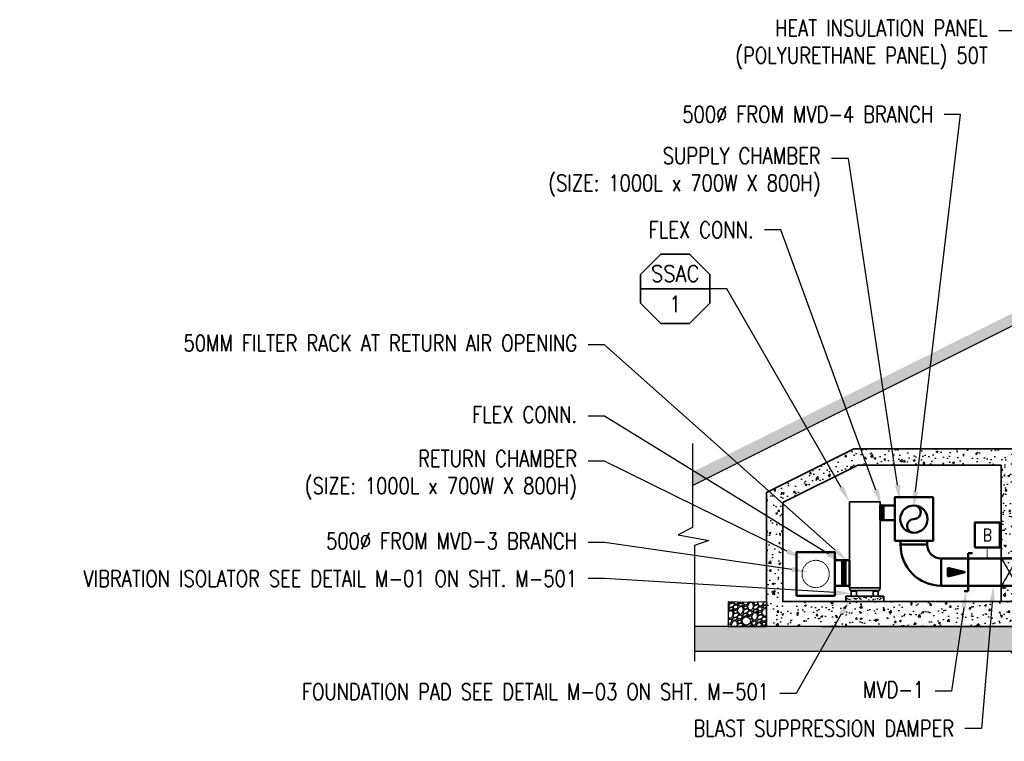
# Model space of a CAD drawing. Header units: millimetres. Extents: x -834510 to 929646, y 919 to 45512.
# Tile 4 of 6: x 57582 to 75621, y 2486 to 15714. Entities that reach past the tile are written whole.
import ezdxf
from ezdxf import colors
from ezdxf.entities.mleader import LeaderData, LeaderLine
from ezdxf.enums import TextEntityAlignment as Align
from ezdxf.math import Vec2, Vec3

# ---------------------------------------------------------------- set-up
doc = ezdxf.new("R2010")
doc.units = ezdxf.units.MM
doc.linetypes.add('HIDDEN2', pattern=[0.1875, 0.125, -0.0625])
for name, color, linetype in [('G-ANNO-TTLB-TEXT', 3, 'Continuous'), ('S-ANNO-PATT', 1, 'Continuous'), ('S-ANNO-REVS_B', 3, 'Continuous'), ('S-SECT-CONC', 3, 'Continuous'), ('S-SECT-PATT', 1, 'Continuous'), ('S-STRL-MISC', 4, 'Continuous')]:
    doc.layers.add(name, color=color, linetype=linetype)
for name, color, linetype, lineweight in [('M-ANNO-TEXT-DUCT-100', 2, 'Continuous', 35), ('M-DUCT-TEXT', 2, 'Continuous', 25), ('M-HVAC-EQPM', 4, 'Continuous', 35), ('M-HVAC-SUPP', 3, 'Continuous', 50), ('M-SECT-GRPH', 3, 'Continuous', 35), ('M-SECT-MBND-THIN', 1, 'Continuous', 18), ('S-WALL-CONC', 1, 'Continuous', 35)]:
    doc.layers.add(name, color=color, linetype=linetype, lineweight=lineweight)
doc.styles.add('ROMANS', font='ROMANS.shx', dxfattribs={"width": 0.8})

# ---------------------------------------------------------------- blocks, each defined once
blk = doc.blocks.new('*X48')
at = {"color": 0, "linetype": 'ByBlock'}
for p, q in [((-0.125, 0.03), (-0.12, 0.03)), ((-0.125, 0.02), (-0.08, 0.02)), ((-0.125, 0.01), (-0.04, 0.01)), ((-0.125, 0), (0, 0)), ((-0.125, -0.01), (-0.04, -0.01)), ((-0.125, -0.02), (-0.08, -0.02)), ((-0.125, -0.03), (-0.12, -0.03))]:
    blk.add_line(p, q, dxfattribs=at)
blk = doc.blocks.new('mp-026')
at = {"linetype": 'ByBlock'}
for p, q in [((0, 0), (-0.125, 0.03125)), ((-0.125, 0.03125), (-0.125, -0.03125)), ((-0.125, -0.03125), (0, 0))]:
    blk.add_line(p, q, dxfattribs=at)
blk.add_blockref('*X48', (0, 0), dxfattribs=at)
blk = doc.blocks.new('vav tag')
at = {"linetype": 'Continuous'}
blk.add_line((8.82, 19.04), (46.9, 19.04), dxfattribs=at)
blk.add_lwpolyline([(19.97, 38.08), (8.82, 26.93), (8.82, 11.15), (19.97, 0), (35.74, 0), (46.9, 11.15), (46.9, 26.93), (35.74, 38.08)], close=True)
at = {"style": 'ROMANS'}
for tag, p in [('EQUIP_TYPE', (27.86, 22.93)), ('EQUIP_TAG', (27.86, 6.09))]:
    blk.add_attdef(tag, text='', height=9, dxfattribs=at).set_placement(p, align=Align.CENTER)
blk = doc.blocks.new('S-104-6')
at = {"layer": 'S-ANNO-PATT'}
h = blk.add_hatch(dxfattribs=at)
h.set_pattern_fill('EARTH', color=256, scale=750, style=0)
h.set_pattern_definition([(0, (-65688.88, 5751.17), (187.5, 187.5), [187.5, -187.5]), (0, (-65688.88, 5821.48), (187.5, 187.5), [187.5, -187.5]), (0, (-65688.88, 5891.8), (187.5, 187.5), [187.5, -187.5]), (90, (-65665.44, 5915.23), (-187.5, 187.5), [187.5, -187.5]), (90, (-65595.13, 5915.23), (-187.5, 187.5), [187.5, -187.5]), (90, (-65524.81, 5915.23), (-187.5, 187.5), [187.5, -187.5])])
h.paths.add_polyline_path([(-35, 6675), (-6122, 6675), (-12946, 3288), (-12946, 3042), (-6075, 6476), (-35, 6476)])
h = blk.add_hatch(dxfattribs=at)
h.set_pattern_fill('EPLC_CONC', color=256, scale=50, style=0)
h.set_pattern_definition([(67, (-63297.22, 6382.39), (-257.10066, -216.77536), [0, -362.5]), (153, (-63297.22, 6382.39), (175.61334, -316.1462), [0, -485]), (74, (-63247.22, 6378.06), (-324.8922, -218.9285), [0, -615]), (286, (-63247.22, 6378.06), (372.9553, -205.1466), [0, -406]), (114, (-62797.22, 6391.05), (-443.5538, 130.908), [0, -325]), (90, (-63047.2, 6378.06), (-450, 3e-14), [50, -400]), (135, (-62997.2, 6378.06), (-449.999, -449.999), [70.71, -565.685]), (180, (-62797.2, 6628.06), (-6e-14, -450), [50, -400]), (135, (-62797.2, 7028.06), (-449.999, -449.999), [70.71, -565.685]), (270, (-62797.2, 6628.06), (450, -8e-14), [50, -400]), (135, (-62997.2, 6828.06), (-449.999, -449.999), [70.71, -565.685]), (0, (-63047.2, 6378.06), (0, 450), [50, -400]), (135, (-62797.2, 6578.06), (-449.999, -449.999), [70.71, -565.685])])
h.paths.add_polyline_path([(-6132, 5869), (-6132, 5409), (-35, 5409), (-35, 5869)])
at = {"layer": 'S-SECT-PATT'}
h = blk.add_hatch(dxfattribs=at)
h.set_pattern_fill('AR-CONC', color=256, scale=50, style=0)
h.set_pattern_definition([(50, (-47502.44, 8971.28), (358.63, -31.376), [37.5, -412.5]), (355, (-47502.44, 8971.3), (-69.3757, 376.096), [30, -330]), (100.4514, (-47472.56, 8968.67), (289.2547, 344.7198), [31.87, -350.571]), (46.1842, (-47502.44, 9071.3), (533.6205, -82.7595), [56.25, -618.75]), (96.6356, (-47458, 9064.4), (467.3314, 487.059), [47.805, -525.8565]), (351.1842, (-47502.44, 9071.3), (467.331, 487.059), [45, -495]), (21, (-47452.44, 9046.28), (298.4535, -201.3094), [37.5, -412.5]), (326, (-47452.44, 9046.3), (121.6577, 362.575), [30, -330]), (71.4514, (-47427.57, 9029.5), (420.1113, 161.2652), [31.87, -350.571]), (37.5, (-47502.44, 8971.28), (6.07993, 166.44693), [0, -326, 0, -335, 0, -331.25]), (7.5, (-47502.44, 8971.28), (131.5348, 197.20586), [0, -191, 0, -318.5, 0, -126.25]), (327.5, (-47613.94, 8971.28), (266.9112, -11.27744), [0, -125, 0, -390, 0, -517.5]), (317.5, (-47663.94, 8971.28), (291.5931, 50.0525), [0, -162.5, 0, -259, 0, -367.5])])
h.paths.add_polyline_path([(-6990, 914), (-8198, 914), (-8198, 457), (-6990, 457)], flags=17)
h.paths.add_polyline_path([(-11098, 914), (-11098, 764), (-11290, 764), (-11290, 2729), (-9920, 3414), (-7290, 3414), (-7290, 1619), (-6990, 1619), (-6990, 3714), (-9990, 3714), (-11590, 2914), (-11590, 457), (-8198, 457), (-8198, 914)])
h = blk.add_hatch(dxfattribs=at)
h.set_pattern_fill('AR-CONC', color=256, scale=50, style=0)
h.set_pattern_definition([(50, (-52145.15, 8653), (358.63, -31.376), [37.5, -412.5]), (355, (-52145.15, 8653), (-69.3757, 376.096), [30, -330]), (100.45144, (-52115.27, 8650.4), (289.2544, 344.72), [31.87, -350.571]), (46.1842, (-52145.15, 8753), (533.6207, -82.7596), [56.25, -618.75]), (96.6356, (-52100.7, 8746.1), (467.331, 487.0593), [47.805, -525.857]), (351.1842, (-52145.15, 8753), (467.331, 487.059), [45, -495]), (21, (-52095.15, 8728), (298.4535, -201.3094), [37.5, -412.5]), (326, (-52095.15, 8728), (121.6577, 362.575), [30, -330]), (71.45144, (-52070.3, 8711.23), (420.1112, 161.2656), [31.87, -350.571]), (37.5, (-52145.15, 8653.01), (6.07993, 166.44693), [0, -326, 0, -335, 0, -331.25]), (7.5, (-52145.15, 8653), (131.5348, 197.20586), [0, -191, 0, -318.5, 0, -126.25]), (327.5, (-52256.65, 8653.01), (266.9112, -11.27744), [0, -125, 0, -390, 0, -517.5]), (317.5, (-52306.65, 8653), (291.5931, 50.0525), [0, -162.5, 0, -259, 0, -367.5])])
h.paths.add_polyline_path([(-6990, 1194), (-7290, 1194), (-7290, 914), (-6990, 914)])
h = blk.add_hatch(dxfattribs=at)
h.set_pattern_fill('AR-CONC', color=256, scale=50, style=0)
h.set_pattern_definition([(50, (-62873.46, 5751.37), (358.6301, -31.376), [37.5, -412.5]), (355, (-62873.46, 5751.37), (-69.3757, 376.096), [30, -330]), (100.4514, (-62843.57, 5748.76), (289.2547, 344.7198), [31.87, -350.571]), (46.1842, (-62873.46, 5851.37), (533.6205, -82.7595), [56.25, -618.75]), (96.6356, (-62829, 5844.47), (467.3314, 487.059), [47.805, -525.8565]), (351.1842, (-62873.46, 5851.37), (467.331, 487.0593), [45, -495]), (21, (-62823.46, 5826.37), (298.4535, -201.3094), [37.5, -412.5]), (326, (-62823.46, 5826.37), (121.6577, 362.575), [30, -330]), (71.4514, (-62798.6, 5809.6), (420.1113, 161.2652), [31.87, -350.571]), (37.5, (-62873.46, 5751.37), (6.07993, 166.44693), [0, -326, 0, -335, 0, -331.25]), (7.5, (-62873.46, 5751.37), (131.53477, 197.20586), [0, -191, 0, -318.5, 0, -126.25]), (327.5, (-62984.96, 5751.37), (266.91122, -11.27744), [0, -125, 0, -390, 0, -517.5]), (317.5, (-63034.96, 5751.37), (291.5931, 50.0525), [0, -162.5, 0, -259, 0, -367.5])])
h.paths.add_polyline_path([(-7486, 457), (-12911, 457), (-12911, 0), (-7486, 0)])
h.paths.add_polyline_path([(-5046, 457), (-5650, 457), (-5650, 658), (-6285, 586), (-6285, 457), (-7486, 457), (-7486, 0), (-5046, 0)])
h.paths.add_polyline_path([(-5650, 914), (-6285, 914), (-6285, 637), (-5650, 709)])
h.paths.add_polyline_path([(0, 457), (-5046, 457), (-5046, 167), (-4875, 0), (0, 0)])
h = blk.add_hatch(dxfattribs=at)
h.set_pattern_fill('GRAVEL', color=256, scale=200, angle=22, style=0)
h.set_pattern_definition([(250.0128, (-63988.627, 6617.439), (-809.201871, -2268.301604), [26.9072, -2663.8176]), (206.9697, (-63997.824, 6592.152), (2150.3207786, 1084.4910619), [46.1736, -4571.185]), (154.5104, (-64038.976, 6571.212), (2678.5011433, -1290.593597), [32.5576, -3223.2064]), (289.2737, (-64092.566, 6495.633), (-1312.9903633, 3783.6564933), [42.0476, -4162.7116]), (314.8337, (-64078.687, 6455.942), (-1826.2412468, 1850.63325), [41.231, -4081.8746]), (19.2737, (-64049.617, 6426.703), (-3783.6564933, -1312.9903633), [42.0476, -4162.7116]), (59.6942, (-64009.926, 6440.582), (-1661.466916, -2828.3436231), [55.6058, -5504.9698]), (94.2553, (-63981.867, 6488.589), (-350.2093365, 4604.0582984), [52.4976, -5197.2642]), (143.4296, (-63985.762, 6540.942), (-2457.4724652, 1811.305935), [42.19, -4176.8146]), (197.2364, (-64019.646, 6566.08), (2114.72534, 638.6993757), [48.1664, -2360.1526]), (244.3974, (-64065.649, 6551.807), (-1401.1087018, -2938.8593867), [62.2896, -6166.675]), (160.8141, (-63908.235, 6567.951), (-1747.5856537, 588.170676), [21.2602, -2104.7688]), (193.4692, (-63928.314, 6574.938), (2560.5209338, 603.1020057), [40.4474, -4004.3022]), (247, (-63967.65, 6565.52), (74.92134, -185.43683), [28.2842, -254.5584]), (225.1986, (-63989.62, 6582.525), (777.341068, 745.480361), [15.2316, -1507.923]), (313.8014, (-64000.353, 6571.717), (-410.20073, 481.389051), [21.5406, -1055.4924]), (52.9638, (-63985.444, 6556.17), (406.467123, 595.63781), [34.9858, -1131.2046]), (183.5651, (-63964.37, 6584.1), (445.79482, -35.593805), [25.2982, -607.1574]), (38.3895, (-64107.906, 6528.263), (1629.604707, 1305.5223124), [35.44, -3508.569]), (92.3462, (-64080.128, 6550.271), (82.3884632, -2339.4897947), [29.7322, -2943.4816]), (315.1986, (-63979.355, 6621.185), (-745.480361, 777.341068), [30.463, -1492.6916]), (5.6105, (-63957.74, 6599.719), (-2079.1315267, -192.9043907), [35.44, -3508.569]), (1.444, (-64061.455, 6413.292), (-1077.026534, -3.733932), [34.176, -1674.6248]), (316.7751, (-64027.29, 6414.153), (-1751.317168, 1665.1991064), [28.6356, -2834.9286]), (88.8014, (-63902.58, 6436.498), (-3.732786, 1077.026541), [30.463, -1492.6916]), (39.354, (-63901.942, 6466.954), (-2110.9935335, -1715.7233583), [33.5262, -3319.0848]), (91.444, (-63993.444, 6399.786), (3.733932, -1077.026534), [17.088, -1691.7128]), (123.3099, (-63913.706, 6432.002), (-485.121663, 666.826082), [10.198, -1009.6058]), (187.9638, (-63919.306, 6440.525), (631.231587, 39.327586), [41.231, -783.39]), (208.009, (-63960.14, 6434.812), (1779.4463954, 934.6498125), [38.21, -3782.7846]), (325.6901, (-63978.7, 6539.48), (-335.27962, 295.95204), [28.8444, -692.2658]), (15.1572, (-63954.875, 6523.222), (3302.2682244, 902.7873451), [50.3588, -4985.5126]), (82.9454, (-63906.268, 6536.39), (-217.297829, -1597.7427445), [20.5912, -2038.5348]), (112, (-63903.74, 6556.82), (-260.3581, 110.51545), [12, -188]), (142.2564, (-63966.096, 6438.877), (1266.1955503, -998.37296), [27.7848, -2750.704]), (70.0128, (-63988.067, 6455.885), (809.201871, 2268.301604), [53.8144, -2636.9104]), (22, (-63969.67, 6506.46), (110.51545, 260.3581), [52, -148]), (347.3048, (-63921.459, 6525.938), (-2378.8165204, 548.8462362), [31.6228, -3130.6548]), (276.0546, (-63890.61, 6518.988), (114.248534, -816.668418), [29.1204, -1426.9016]), (229.646, (-63887.538, 6490.03), (-2774.0841051, -3277.8738803), [47.413, -4693.8948]), (197.4261, (-63918.238, 6453.899), (-2485.5990546, -788.5413779), [50.1598, -4965.8148])])
h.paths.add_polyline_path([(-11936, 905), (-12296, 914), (-12296, 457), (-11590, 457), (-11590, 543), (-11590, 914)])
h.paths.add_polyline_path([(-11887, 558, -1), (-12039, 558, -1)], flags=16)
h = blk.add_hatch(dxfattribs=at)
h.set_pattern_fill('GRAVEL', color=256, scale=200, angle=22, style=0)
h.set_pattern_definition([(250.0128, (-58683.526, 6617.439), (-809.201871, -2268.301604), [26.9072, -2663.8176]), (206.9697, (-58692.723, 6592.152), (2150.3207786, 1084.4910619), [46.1736, -4571.185]), (154.5104, (-58733.875, 6571.212), (2678.5011433, -1290.593597), [32.5576, -3223.2064]), (289.2737, (-58787.465, 6495.633), (-1312.9903633, 3783.6564933), [42.0476, -4162.7116]), (314.8337, (-58773.586, 6455.942), (-1826.2412468, 1850.63325), [41.231, -4081.8746]), (19.2737, (-58744.516, 6426.703), (-3783.6564933, -1312.9903633), [42.0476, -4162.7116]), (59.6942, (-58704.8254, 6440.582), (-1661.466916, -2828.3436231), [55.6058, -5504.9698]), (94.2553, (-58676.766, 6488.589), (-350.2093365, 4604.0582984), [52.4976, -5197.2642]), (143.4296, (-58680.661, 6540.942), (-2457.4724652, 1811.305935), [42.19, -4176.8146]), (197.2364, (-58714.545, 6566.08), (2114.72534, 638.6993757), [48.1664, -2360.1526]), (244.3974, (-58760.5485, 6551.807), (-1401.1087018, -2938.8593867), [62.2896, -6166.675]), (160.8141, (-58603.134, 6567.951), (-1747.5856537, 588.170676), [21.2602, -2104.7688]), (193.4692, (-58623.213, 6574.938), (2560.5209338, 603.1020057), [40.4474, -4004.3022]), (247, (-58662.55, 6565.52), (74.92134, -185.43683), [28.2842, -254.5584]), (225.1986, (-58684.52, 6582.525), (777.341068, 745.480361), [15.2316, -1507.923]), (313.8014, (-58695.252, 6571.717), (-410.20073, 481.389051), [21.5406, -1055.4924]), (52.9638, (-58680.343, 6556.17), (406.467123, 595.63781), [34.9858, -1131.2046]), (183.5651, (-58659.27, 6584.1), (445.79482, -35.593805), [25.2982, -607.1574]), (38.3895, (-58802.806, 6528.263), (1629.604707, 1305.5223124), [35.44, -3508.569]), (92.3462, (-58775.027, 6550.271), (82.3884632, -2339.4897947), [29.7322, -2943.4816]), (315.1986, (-58674.254, 6621.185), (-745.480361, 777.341068), [30.463, -1492.6916]), (5.6105, (-58652.639, 6599.719), (-2079.1315267, -192.9043907), [35.44, -3508.569]), (1.444, (-58756.354, 6413.292), (-1077.026534, -3.733932), [34.176, -1674.6248]), (316.7751, (-58722.189, 6414.153), (-1751.317168, 1665.1991064), [28.6356, -2834.9286]), (88.8014, (-58597.48, 6436.498), (-3.732786, 1077.026541), [30.463, -1492.6916]), (39.354, (-58596.841, 6466.954), (-2110.9935335, -1715.7233583), [33.5262, -3319.0848]), (91.444, (-58688.343, 6399.786), (3.733932, -1077.026534), [17.088, -1691.7128]), (123.3099, (-58608.605, 6432.002), (-485.121663, 666.826082), [10.198, -1009.6058]), (187.9638, (-58614.205, 6440.525), (631.231587, 39.327586), [41.231, -783.39]), (208.009, (-58655.039, 6434.812), (1779.4463954, 934.6498125), [38.21, -3782.7846]), (325.6901, (-58673.6, 6539.48), (-335.27962, 295.95204), [28.8444, -692.2658]), (15.1572, (-58649.774, 6523.222), (3302.2682244, 902.7873451), [50.3588, -4985.5126]), (82.9454, (-58601.167, 6536.39), (-217.297829, -1597.7427445), [20.5912, -2038.5348]), (112, (-58598.64, 6556.82), (-260.3581, 110.51545), [12, -188]), (142.2564, (-58660.995, 6438.877), (1266.1955503, -998.37296), [27.7848, -2750.704]), (70.0128, (-58682.966, 6455.885), (809.201871, 2268.301604), [53.8144, -2636.9104]), (22, (-58664.57, 6506.46), (110.51545, 260.3581), [52, -148]), (347.3048, (-58616.358, 6525.938), (-2378.8165204, 548.8462362), [31.6228, -3130.6548]), (276.0546, (-58585.51, 6518.988), (114.248534, -816.668418), [29.1204, -1426.9016]), (229.646, (-58582.437, 6490.03), (-2774.0841051, -3277.8738803), [47.413, -4693.8948]), (197.4261, (-58613.1375, 6453.899), (-2485.5990546, -788.5413779), [50.1598, -4965.8148])])
h.paths.add_polyline_path([(-6631, 905), (-6990, 914), (-6990, 457), (-6285, 457), (-6285, 543), (-6285, 914)])
h.paths.add_polyline_path([(-6582, 558, -1), (-6734, 558, -1)], flags=16)
h = blk.add_hatch(dxfattribs=at)
h.set_pattern_fill('EARTH', color=1, scale=507.998984, angle=45, style=0)
h.set_pattern_definition([(45, (-22302.85, -975.55), (1e-14, 179.6048), [126.9997, -126.9997]), (45, (-22336.52, -941.88), (1e-14, 179.6048), [126.9997, -126.9997]), (45, (-22370.2, -908.2), (1e-14, 179.6048), [126.9997, -126.9997]), (135, (-22370.2, -885.75), (-179.6048, 1e-14), [126.9997, -126.9997]), (135, (-22336.52, -852.07), (-179.6048, 1e-14), [126.9997, -126.9997]), (135, (-22302.85, -818.4), (-179.6048, 1e-14), [126.9997, -126.9997])])
h.paths.add_polyline_path([(-4256, 2), (-4390, 5), (-4781, -6), (-4951, 0), (-5439, 0), (-5523, -2), (-5890, -2), (-5962, 0), (-6277, 0), (-6748, -9), (-7082, 10), (-7082, 10), (-7147, 12), (-6969, -202), (-4384, -202)])
at = {"layer": 'S-ANNO-REVS_B'}
for p, q in [((-12946, 3041), (-6075, 6476)), ((-35, 6476), (-6075, 6476)), ((-5815, 6476), (-35, 6476))]:
    blk.add_line(p, q, dxfattribs=at)
for points in [[(-35, 6733), (-35, 3439), (-300, 3304), (262, 3204), (0, 3109), (0, -495)], [(-12946, 3813), (-12946, 2269), (-13211, 2134), (-12649, 2034), (-12911, 1939), (-12911, -181)]]:
    blk.add_lwpolyline(points, dxfattribs=at)
at = {"layer": 'S-SECT-CONC'}
for p, q in [((-5650, 914), (-6285, 914)), ((-6285, 914), (-6285, 457)), ((-5650, 914), (-5650, 457)), ((-2005, 939), (-5631, 914)), ((-5631, 914), (-5631, 476)), ((-5631, 914), (-5631, 476)), ((-5631, 914), (-5631, 476)), ((-2005, 939), (0, 925)), ((-5174, 476), (-4990, 660)), ((0, 660), (-4990, 660)), ((-6285, 457), (-12911, 457)), ((0, 457), (-5650, 457)), ((-5174, 476), (-5631, 476)), ((0, 0), (-12911, 0))]:
    blk.add_line(p, q, dxfattribs=at)
at = {"layer": 'S-SECT-PATT'}
for p, q in [((-12296, 914), (-12296, 457)), ((-6990, 914), (-6990, 457)), ((-12296, 457), (-11595, 457)), ((-6990, 457), (-6290, 457))]:
    blk.add_line(p, q, dxfattribs=at)
for points in [[(-12296, 914), (-11936, 905), (-11590, 914), (-11590, 914), (-11590, 543), (-11590, 457), (-11737, 457), (-11737, 457), (-11737, 457)], [(-6990, 914), (-6631, 905), (-6285, 914), (-6285, 914), (-6285, 543), (-6285, 457), (-6432, 457), (-6432, 457), (-6432, 457)]]:
    blk.add_lwpolyline(points, dxfattribs=at)
at = {"layer": 'S-STRL-MISC', "color": 2, "linetype": 'HIDDEN2'}
blk.add_lwpolyline([(0, 482), (-5128, 482), (-4977, 635), (-4977, 635), (0, 635)], dxfattribs=at)
at = {"layer": 'S-STRL-MISC'}
for centre in [(-11963, 558), (-6658, 558)]:
    blk.add_circle(centre, 76, dxfattribs=at)
at = {"layer": 'S-WALL-CONC'}
for p, q in [((-6132, 5869), (-35, 5869)), ((-6132, 5869), (-6132, 5409)), ((-6132, 5409), (-35, 5409)), ((-6075, 5409), (-6075, 914)), ((-5815, 5409), (-5815, 914)), ((-11590, 2914), (-9990, 3714)), ((-9990, 3714), (-6990, 3714)), ((-6990, 3714), (-6990, 457)), ((-11290, 2729), (-9920, 3414)), ((-9920, 3414), (-7990, 3414)), ((-9920, 3414), (-7290, 3414)), ((-7290, 3414), (-7290, 914)), ((-11590, 2914), (-11590, 457)), ((-11290, 2729), (-11290, 914)), ((-11290, 914), (-6990, 914)), ((-10590, 457), (-6285, 457))]:
    blk.add_line(p, q, dxfattribs=at)
at = {"layer": 'S-WALL-CONC', "linetype": 'HIDDEN2'}
for p, q in [((-7290, 1714), (-6990, 1194)), ((-6990, 1714), (-7290, 1194)), ((-6075, 1619), (-5815, 1289)), ((-5815, 1619), (-6075, 1289))]:
    blk.add_line(p, q, dxfattribs=at)
for points in [[(-7290, 1194), (-7290, 1714), (-6990, 1714), (-6990, 1194)], [(-6075, 1289), (-6075, 1619), (-5815, 1619), (-5815, 1289)]]:
    blk.add_lwpolyline(points, close=True, dxfattribs=at)

msp = doc.modelspace()

# ---------------------------------------------------------------- hatches: boundary and pattern name
at = {"layer": 'M-SECT-MBND-THIN'}
h = msp.add_hatch(dxfattribs=at)
h.set_pattern_fill('AR-CONC', color=256, scale=0.645756, style=0)
h.set_pattern_definition([(50, (72718.9, 5078.24), (117.647, -10.293), [12.302, -135.318]), (355, (72718.9, 5078.24), (-22.758, 123.376), [9.841, -108.255]), (100.451, (72728.7, 5077.38), (94.89, 113.083), [10.455, -115.003]), (46.184, (72718.9, 5111.05), (175.05, -27.15), [18.452, -202.977]), (96.636, (72733.49, 5108.78), (153.305, 159.777), [15.682, -172.504]), (351.184, (72718.9, 5111.05), (153.306, 159.776), [14.762, -162.382]), (21, (72735.3, 5102.84), (97.906, -66.039), [12.302, -135.318]), (326, (72735.3, 5102.84), (39.91, 118.94), [9.841, -108.255]), (71.451, (72743.46, 5097.34), (137.815, 52.902), [10.455, -115.003]), (37.5, (72718.9, 5078.24), (1.9945, 54.602), [0, -106.9424, 0, -109.895, 0, -108.6647]), (7.5, (72718.9, 5078.24), (43.149, 64.6923), [0, -62.6565, 0, -104.482, 0, -41.4156]), (327.5, (72682.32, 5078.24), (87.5585, -3.6994), [0, -41.0055, 0, -127.9373, 0, -169.763]), (317.5, (72665.92, 5078.24), (95.655, 16.419), [0, -53.307, 0, -84.9635, 0, -120.556])])
h.paths.add_polyline_path([(73412, 5148), (72719, 5148), (72719, 5078), (73412, 5078)])

# ---------------------------------------------------------------- linework, layer by layer
at = {"layer": 'M-HVAC-EQPM'}
for p, q in [((72783, 6878), (73348, 6878)), ((72783, 5298), (72783, 6878)), ((73348, 6878), (73348, 5298)), ((72783, 5298), (73348, 5298)), ((72799, 5248), (73332, 5248)), ((72818, 5239), (72911, 5239)), ((72818, 5239), (72818, 5148)), ((72824, 5248), (72824, 5239)), ((72906, 5239), (72906, 5248)), ((72911, 5239), (72911, 5149)), ((73312, 5239), (73219, 5239)), ((73219, 5239), (73219, 5149)), ((73225, 5239), (73225, 5248)), ((73307, 5248), (73307, 5239)), ((73312, 5239), (73312, 5148))]:
    msp.add_line(p, q, dxfattribs=at)
for points in [[(72783, 5298), (72799, 5248)], [(73348, 5298), (73332, 5248)]]:
    msp.add_lwpolyline(points, dxfattribs=at)
at = {"layer": 'M-HVAC-SUPP'}
for p, q in [((73722, 6094), (74209, 6094)), ((74462, 5838), (77384, 5838)), ((74462, 5338), (74462, 5838)), ((74961, 5838), (74961, 5938)), ((74961, 5938), (75036, 5938)), ((74961, 5838), (74961, 5338)), ((74462, 5338), (77384, 5338)), ((74961, 5238), (74886, 5238)), ((74961, 5338), (74961, 5238))]:
    msp.add_line(p, q, dxfattribs=at)
for points in [[(73615, 6160), (74315, 6160), (74315, 6960), (73615, 6960)], [(73348, 6810), (73615, 6810), (73615, 6540), (73348, 6540)], [(75080, 6038), (75538, 6038), (75538, 6497), (75080, 6497)], [(73722, 6094), (74209, 6094), (74209, 6160), (74209, 6160), (73722, 6160)], [(71815, 5154), (72515, 5154), (72515, 5954), (71815, 5954)], [(72515, 5804), (72783, 5804), (72783, 5335), (72515, 5335)]]:
    msp.add_lwpolyline(points, close=True, dxfattribs=at)
for points in [[(73360, 6540), (73360, 6810)], [(73372, 6540), (73372, 6810)], [(73384, 6540), (73384, 6810)], [(73396, 6540), (73396, 6810)], [(73408, 6540), (73408, 6810)], [(72653, 5335), (72653, 5804)], [(72665, 5335), (72665, 5804)], [(72677, 5335), (72677, 5804)], [(72689, 5335), (72689, 5804)], [(72701, 5335), (72701, 5804)], [(72713, 5335), (72713, 5804)]]:
    msp.add_lwpolyline(points, dxfattribs=at)
at = {"layer": 'M-HVAC-SUPP', "linetype": 'HIDDEN2', "lineweight": 9}
msp.add_lwpolyline([(75309, 6038), (75309, 5838)], dxfattribs=at)
at = {"layer": 'M-HVAC-SUPP'}
for points in [[(75209, 5838, 0, 0, 0), (75209, 5338, 10, 10, 0)], [(75409, 5838, 0, 0, 0), (75409, 5338, 10, 10, 0)]]:
    msp.add_lwpolyline(points, format="xyseb", dxfattribs=at)
msp.add_circle((73965, 6560), 250, dxfattribs=at)
for centre, radius, start, end in [((73965, 6685), 125, 270, 90), ((73965, 6435), 125, 90, 270), ((74462, 6079), 741, 178.805, 270), ((74462, 6091), 253, 179.2832, 270.0074)]:
    msp.add_arc(centre, radius, start, end, dxfattribs=at)
at = {"layer": 'M-SECT-GRPH'}
for p, q in [((72719, 5148), (72719, 5048)), ((72719, 5148), (73412, 5148)), ((73412, 5148), (73412, 5048)), ((72719, 5048), (73412, 5048))]:
    msp.add_line(p, q, dxfattribs=at)
at = {"layer": 'M-SECT-MBND-THIN', "linetype": 'HIDDEN2'}
msp.add_circle((72165, 5554), 250, dxfattribs=at)

# ---------------------------------------------------------------- block references
at = {"layer": 'G-ANNO-TTLB-TEXT'}
msp.add_blockref('S-104-6', (82856, 4134), dxfattribs=at)
at = {"layer": 'M-ANNO-TEXT-DUCT-100'}
ref = msp.add_blockref('vav tag', (68664, 10147), dxfattribs=dict(at, xscale=33.33333333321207, yscale=33.33333333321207, zscale=33.33333333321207))
ref.add_attrib('EQUIP_TYPE', 'SSAC', dxfattribs={"layer": '0', "height": 300, "style": 'ROMANS', "width": 0.875}).set_placement((69592, 10911), align=Align.CENTER)
ref.add_attrib('EQUIP_TAG', '1', dxfattribs={"layer": '0', "height": 300, "style": 'ROMANS', "width": 0.875}).set_placement((69592, 10350), align=Align.CENTER)
at = {"layer": 'M-HVAC-SUPP', "xscale": 2500, "yscale": 2500, "zscale": 2500}
msp.add_blockref('mp-026', (74901, 5586), dxfattribs=at)

# ---------------------------------------------------------------- texts
at = {"layer": 'M-DUCT-TEXT', "style": 'ROMANS', "width": 0.8}
msp.add_attdef('B', text='DS', height=229.1, dxfattribs=at).set_placement((75309, 6267), align=Align.MIDDLE)

# ---------------------------------------------------------------- leaders
at = {"layer": 'M-ANNO-TEXT-DUCT-100'}
ml = msp.add_multileader_mtext('Standard', dxfattribs=at)
ml.set_content('HEAT INSULATION PANEL\\P(POLYURETHANE PANEL) 50T', color=256, style='ROMANS')
ml.set_leader_properties()
ml.build(insert=Vec2(0, 0))
ml.multileader.update_dxf_attribs({"dogleg_length": 3, "arrow_head_size": 300, "scale": 100})
ctx = ml.context
ctx.base_point, ctx.scale, ctx.char_height, ctx.arrow_head_size, ctx.landing_gap_size, ctx.plane_origin = Vec3(69920, 15509), 100, 300, 300, 200, Vec3(67915, 14276)
ctx.text_align_type = 2
notes = []
notes.append((ctx, [(1, (1, 1, 0), (75820, 15509), (-1, 0), 300, [(0, [(77222, 7472)], 0, [])])]))
ctx.mtext.insert, ctx.mtext.alignment, ctx.mtext.flow_direction = Vec3(75320, 15709), 3, 5
ml = msp.add_multileader_mtext('Standard', dxfattribs=at)
ml.set_content('500%%C FROM MVD-4 BRANCH', color=256, style='ROMANS')
ml.set_leader_properties()
ml.build(insert=Vec2(0, 0))
ml.multileader.update_dxf_attribs({"dogleg_length": 3, "arrow_head_size": 300, "scale": 100})
ctx = ml.context
ctx.base_point, ctx.scale, ctx.char_height, ctx.arrow_head_size, ctx.landing_gap_size, ctx.plane_origin = Vec3(68932, 13979), 100, 300, 300, 200, Vec3(73958, 6770)
ctx.text_align_type = 2
notes.append((ctx, [(0, (1, 1, 0), (74821, 13979), (-1, 0), 300, [(0, [(73958, 6770)], 0, [])])]))
ctx.mtext.insert, ctx.mtext.alignment, ctx.mtext.flow_direction = Vec3(74321, 14129), 3, 5
ml = msp.add_multileader_mtext('Standard', dxfattribs=at)
ml.set_content('SUPPLY CHAMBER\\P(SIZE: 1000L x 700W X 800H)', color=256, style='ROMANS')
ml.set_leader_properties()
ml.build(insert=Vec2(0, 0))
ml.multileader.update_dxf_attribs({"dogleg_length": 3, "arrow_head_size": 300, "scale": 100})
ctx = ml.context
ctx.base_point, ctx.scale, ctx.char_height, ctx.arrow_head_size, ctx.landing_gap_size, ctx.plane_origin = Vec3(66318, 13170), 100, 300, 300, 200, Vec3(66967, 12664)
ctx.text_align_type = 2
notes.append((ctx, [(1, (1, 1, 0), (72767, 13170), (-1, 0), 312, [(0, [(73710, 6885)], 0, [])])]))
ctx.mtext.insert, ctx.mtext.alignment, ctx.mtext.flow_direction = Vec3(72255, 13370), 3, 5
ml = msp.add_multileader_mtext('Standard', dxfattribs=at)
ml.set_content('FLEX CONN.', color=256, style='ROMANS')
ml.set_leader_properties()
ml.build(insert=Vec2(0, 0))
ml.multileader.update_dxf_attribs({"dogleg_length": 3, "arrow_head_size": 300, "scale": 100})
ctx = ml.context
ctx.base_point, ctx.scale, ctx.char_height, ctx.arrow_head_size, ctx.landing_gap_size, ctx.plane_origin = Vec3(68726, 11862), 100, 300, 300, 200, Vec3(75698, 7486)
ctx.text_align_type = 2
notes.append((ctx, [(0, (1, 1, 0), (71529, 11862), (-1, 0), 300, [(0, [(73372, 6810)], 0, [])])]))
ctx.mtext.insert, ctx.mtext.alignment, ctx.mtext.flow_direction = Vec3(71029, 12012), 3, 5
ml = msp.add_multileader_mtext('Standard', dxfattribs=at)
ml.set_content('  ', color=256, style='ROMANS')
ml.set_leader_properties()
ml.build(insert=Vec2(0, 0))
ml.multileader.update_dxf_attribs({"dogleg_length": 3, "arrow_head_size": 300, "scale": 100})
ctx = ml.context
ctx.base_point, ctx.scale, ctx.char_height, ctx.arrow_head_size, ctx.landing_gap_size, ctx.plane_origin = Vec3(69347, 10781), 100, 300, 300, 200, Vec3(72783, 6878)
ctx.text_align_type = 2
notes.append((ctx, [(0, (1, 1, 0), (70539, 10781), (-1, 0), 312, [(0, [(72783, 6878)], 0, [])])]))
ctx.mtext.insert, ctx.mtext.alignment, ctx.mtext.flow_direction = Vec3(70027, 10931), 3, 5
ml = msp.add_multileader_mtext('Standard', dxfattribs=at)
ml.set_content('50MM FILTER RACK AT RETURN AIR OPENING', color=256, style='ROMANS')
ml.set_leader_properties()
ml.build(insert=Vec2(0, 0))
ml.multileader.update_dxf_attribs({"dogleg_length": 3, "arrow_head_size": 300, "scale": 100})
ctx = ml.context
ctx.base_point, ctx.scale, ctx.char_height, ctx.arrow_head_size, ctx.landing_gap_size, ctx.plane_origin = Vec3(63468, 9755), 100, 300, 300, 200, Vec3(72749, 5789)
ctx.text_align_type = 2
notes.append((ctx, [(0, (1, 1, 0), (68294, 9755), (-1, 0), 300, [(0, [(72749, 5789)], 0, [])])]))
ctx.mtext.insert, ctx.mtext.width, ctx.mtext.alignment, ctx.mtext.flow_direction = Vec3(67794, 9935), 4904.73, 3, 5
ml = msp.add_multileader_mtext('Standard', dxfattribs=at)
ml.set_content('FLEX CONN.', color=256, style='ROMANS')
ml.set_leader_properties()
ml.build(insert=Vec2(0, 0))
ml.multileader.update_dxf_attribs({"dogleg_length": 3, "arrow_head_size": 300, "scale": 100})
ctx = ml.context
ctx.base_point, ctx.scale, ctx.char_height, ctx.arrow_head_size, ctx.landing_gap_size, ctx.plane_origin = Vec3(65491, 8445), 100, 300, 300, 200, Vec3(72649, 5804)
ctx.text_align_type = 2
notes.append((ctx, [(0, (1, 1, 0), (68294, 8445), (-1, 0), 300, [(0, [(72649, 5767)], 0, [])])]))
ctx.mtext.insert, ctx.mtext.alignment, ctx.mtext.flow_direction = Vec3(67794, 8625), 3, 5
ml = msp.add_multileader_mtext('Standard', dxfattribs=at)
ml.set_content('RETURN CHAMBER\\P(SIZE:^I1000L x 700W X 800H)', color=256, style='ROMANS')
ml.set_leader_properties()
ml.build(insert=Vec2(0, 0))
ml.multileader.update_dxf_attribs({"dogleg_length": 3, "arrow_head_size": 300, "scale": 100})
ctx = ml.context
ctx.base_point, ctx.scale, ctx.char_height, ctx.arrow_head_size, ctx.landing_gap_size, ctx.plane_origin = Vec3(61959, 7620), 100, 300, 300, 200, Vec3(66230, 7843)
ctx.text_align_type = 2
notes.append((ctx, [(1, (1, 1, 0), (68294, 7620), (-1, 0), 300, [(0, [(71912, 5838)], 0, [])])]))
ctx.mtext.insert, ctx.mtext.alignment, ctx.mtext.flow_direction = Vec3(67794, 7820), 3, 5
ml = msp.add_multileader_mtext('Standard', dxfattribs=at)
ml.set_content('500%%C FROM MVD-3 BRANCH', color=256, style='ROMANS')
ml.set_leader_properties()
ml.build(insert=Vec2(0, 0))
ml.multileader.update_dxf_attribs({"dogleg_length": 3, "arrow_head_size": 300, "scale": 100})
ctx = ml.context
ctx.base_point, ctx.scale, ctx.char_height, ctx.arrow_head_size, ctx.landing_gap_size, ctx.plane_origin = Vec3(62405, 6128), 100, 300, 300, 200, Vec3(72026, 5592)
ctx.text_align_type = 2
notes.append((ctx, [(0, (1, 1, 0), (68294, 6128), (-1, 0), 300, [(0, [(72026, 5592)], 0, [])])]))
ctx.mtext.insert, ctx.mtext.alignment, ctx.mtext.flow_direction = Vec3(67794, 6308), 3, 5
ml = msp.add_multileader_mtext('Standard', dxfattribs=at)
ml.set_content('VIBRATION ISOLATOR SEE DETAIL M-01 ON SHT. M-501', color=256, style='ROMANS')
ml.set_leader_properties()
ml.build(insert=Vec2(0, 0))
ml.multileader.update_dxf_attribs({"dogleg_length": 3, "arrow_head_size": 300, "scale": 100})
ctx = ml.context
ctx.base_point, ctx.scale, ctx.char_height, ctx.arrow_head_size, ctx.landing_gap_size, ctx.plane_origin = Vec3(63994, 5470), 100, 300, 300, 200, Vec3(72818, 5194)
ctx.text_align_type = 2
notes.append((ctx, [(0, (1, 1, 0), (68294, 5470), (-1, 0), 300, [(0, [(72818, 5194)], 0, [])])]))
ctx.mtext.insert, ctx.mtext.width, ctx.mtext.alignment, ctx.mtext.flow_direction = Vec3(67794, 5620), 3891.61, 3, 5
ml = msp.add_multileader_mtext('Standard', dxfattribs=at)
ml.set_content('BLAST SUPPRESSION DAMPER', color=256, style='ROMANS')
ml.set_leader_properties()
ml.build(insert=Vec2(0, 0))
ml.multileader.update_dxf_attribs({"dogleg_length": 3, "arrow_head_size": 300, "scale": 100})
ctx = ml.context
ctx.base_point, ctx.scale, ctx.char_height, ctx.arrow_head_size, ctx.landing_gap_size, ctx.plane_origin = Vec3(72112, 2722), 100, 300, 300, 200, Vec3(73154, 3543)
ctx.text_align_type = 2
notes.append((ctx, [(1, (1, 1, 0), (75200, 2722), (-1, 0), 300, [(0, [(75423, 5338)], 0, [])])]))
ctx.mtext.insert, ctx.mtext.width, ctx.mtext.alignment, ctx.mtext.flow_direction = Vec3(74700, 2872), 2516.1, 3, 5
ml = msp.add_multileader_mtext('Standard', dxfattribs=at)
ml.set_content('MVD-1', color=256, style='ROMANS')
ml.set_leader_properties()
ml.build(insert=Vec2(0, 0))
ml.multileader.update_dxf_attribs({"dogleg_length": 3, "arrow_head_size": 300, "scale": 100})
ctx = ml.context
ctx.base_point, ctx.scale, ctx.char_height, ctx.arrow_head_size, ctx.landing_gap_size, ctx.plane_origin = Vec3(72855, 3405), 100, 300, 300, 200, Vec3(74923, 5238)
ctx.text_align_type = 2
notes.append((ctx, [(0, (1, 1, 0), (74653, 3405), (-1, 0), 300, [(0, [(74923, 5238)], 0, [])])]))
ctx.mtext.insert, ctx.mtext.alignment, ctx.mtext.flow_direction = Vec3(74153, 3585), 3, 5
ml = msp.add_multileader_mtext('Standard', dxfattribs=at)
ml.set_content('FOUNDATION PAD SEE DETAIL M-03 ON SHT. M-501', color=256, style='ROMANS')
ml.set_leader_properties()
ml.build(insert=Vec2(0, 0))
ml.multileader.update_dxf_attribs({"dogleg_length": 3, "arrow_head_size": 300, "scale": 100})
ctx = ml.context
ctx.base_point, ctx.scale, ctx.char_height, ctx.arrow_head_size, ctx.landing_gap_size, ctx.plane_origin = Vec3(67876, 3364), 100, 300, 300, 200, Vec3(72782, 5076)
ctx.text_align_type = 2
notes.append((ctx, [(0, (1, 1, 0), (71810, 3364), (-1, 0), 300, [(0, [(72782, 5076)], 0, [])])]))
ctx.mtext.insert, ctx.mtext.width, ctx.mtext.alignment, ctx.mtext.flow_direction = Vec3(71310, 3544), 3887.05, 3, 5
for ctx, leaders in notes:
    for number, flags, end, landing, length, lines in leaders:
        leader = LeaderData()
        leader.index, (leader.has_last_leader_line, leader.has_dogleg_vector, leader.attachment_direction) = number, flags
        leader.last_leader_point, leader.dogleg_vector, leader.dogleg_length = Vec3(end), Vec3(landing), length
        for number, points, colour, breaks in lines:
            line = LeaderLine()
            line.index, line.vertices, line.color, line.breaks = number, Vec3.list(points), colors.encode_raw_color(colour), breaks
            leader.lines.append(line)
        ctx.leaders.append(leader)

doc.saveas('drawing.dxf')
